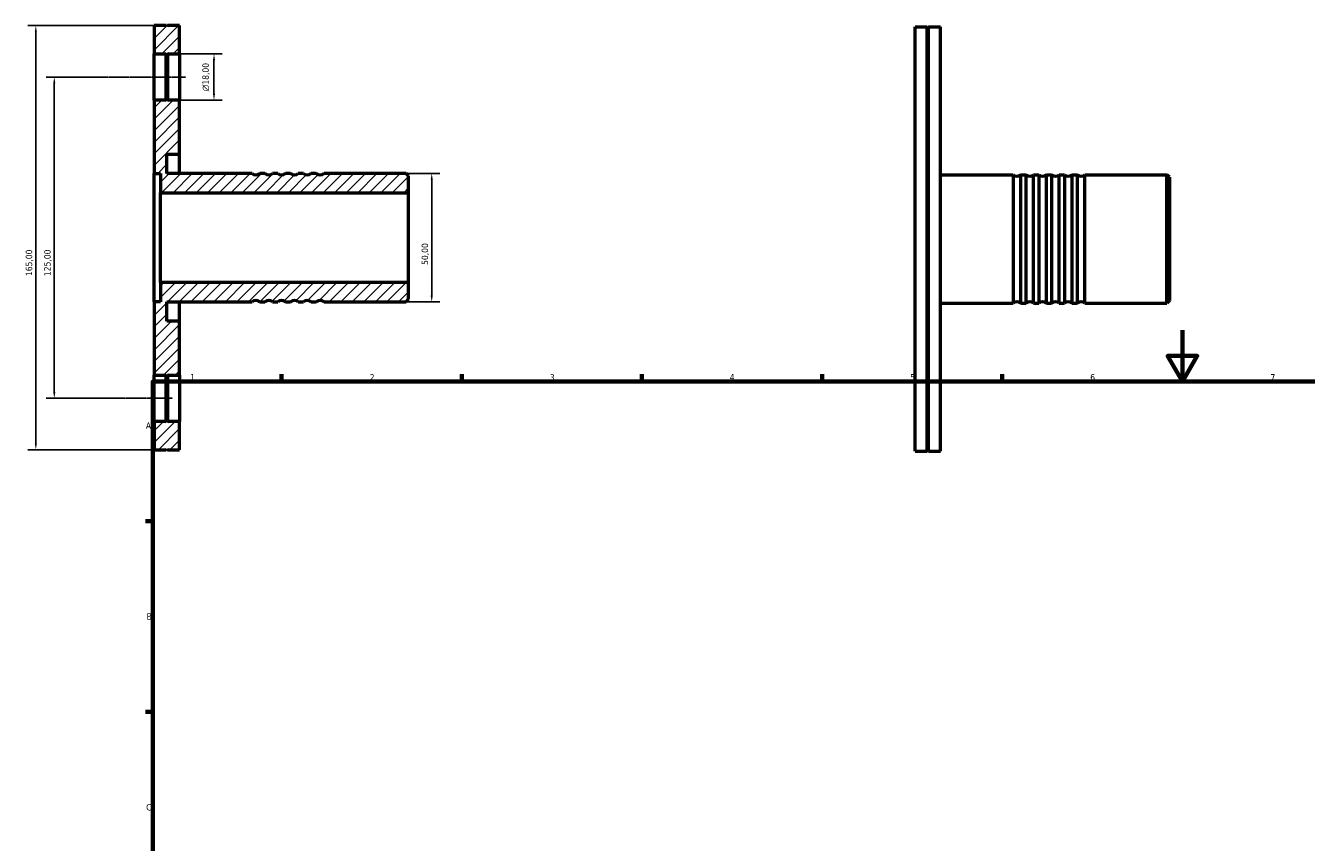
# Model space of a CAD drawing. Header units: millimetres. Extents: x -29 to 933, y -65 to 822.
# Tile 2 of 3: x -29 to 469, y 395 to 712. Entities that reach past the tile are written whole.
import ezdxf

# ---------------------------------------------------------------- set-up
doc = ezdxf.new("R2010")
doc.units = ezdxf.units.MM
doc.linetypes.add('CHAIN', pattern=[0.7087, 0.4724, -0.0591, 0.1181, -0.0591])
for name, color, linetype, lineweight in [('Border (ISO)', 7, 'Continuous', 70), ('Centerline (ISO)', 7, 'Continuous', 25), ('Dimension (ISO)', 7, 'Continuous', 25), ('Hatch (ISO)', 7, 'Continuous', 18), ('Visible (ISO)', 7, 'Continuous', 50)]:
    doc.layers.add(name, color=color, linetype=linetype, lineweight=lineweight)
doc.styles.add('Note Text (ISO)', font='tahoma.ttf')
doc.dimstyles.new('Default (ISO)', dxfattribs={"dimtxt": 2.5, "dimasz": 2.5, "dimexe": 3.175, "dimexo": 0, "dimgap": 0.762, "dimtad": 1, "dimrnd": 1e-08, "dimzin": 0, "dimtxsty": 'Note Text (ISO)', "dimcen": 0.09, "dimdle": 10, "dimclrd": 256, "dimclre": 256, "dimclrt": 256, "dimazin": 0, "dimtfac": 1.40208, "dimtmove": 0, "dimatfit": 3, "dimfxl": 1, "dimtolj": 1, "dimtzin": 0, "dimlwd": -1, "dimlwe": -1, "dimarcsym": 0})

# ---------------------------------------------------------------- blocks, each defined once
blk = doc.blocks.new('Borders Default Border')
at = {"layer": 'Border (ISO)'}
for p, q in [((70.08, 574), (70.08, 576.9)), ((140.17, 574), (140.17, 576.9)), ((210.25, 574), (210.25, 576.9)), ((280.33, 574), (280.33, 576.9)), ((350.42, 574), (350.42, 576.9)), ((20, 519.75), (17.1, 519.75)), ((20, 445.5), (17.1, 445.5))]:
    blk.add_line(p, q, dxfattribs=at)
at = {"layer": 'Border (ISO)', "flags": 128}
for points in [[(420.5, 594), (420.5, 574), (414.73, 584), (426.27, 584), (420.5, 574)], [(20, 20), (20, 574), (821, 574), (821, 20), (20, 20)]]:
    blk.add_lwpolyline(points, dxfattribs=at)
at = {"layer": 'Border (ISO)', "color": 232, "true_color": 0xca0064, "char_height": 2.5, "attachment_point": 7, "style": 'Note Text (ISO)'}
for s, insert in [('1', (34.48, 574.4)), ('2', (104.37, 574.4)), ('3', (174.43, 574.35)), ('4', (244.42, 574.4)), ('5', (314.64, 574.35)), ('6', (384.66, 574.35)), ('7', (454.77, 574.4)), ('A', (17.29, 555.62)), ('B', (17.59, 481.38)), ('C', (17.43, 407.08))]:
    blk.add_mtext(s, dxfattribs=dict(at, insert=insert))
blk = doc.blocks.new('*D7')
at = {"layer": 'Defpoints', "color": 0, "transparency": 16777216}
for p in [(2.27, 692.5), (-18.32, 567.5), (4.93, 567.5)]:
    blk.add_point(p, dxfattribs=at)
at = {"layer": 'Dimension (ISO)', "transparency": 16777216}
for p, q in [((2.27, 692.5), (-21.5, 692.5)), ((-18.32, 690), (-18.32, 570)), ((4.93, 567.5), (-21.5, 567.5))]:
    blk.add_line(p, q, dxfattribs=at)
for points in [[(-18.74, 690), (-17.9, 690), (-18.32, 692.5)], [(-18.74, 570), (-17.9, 570), (-18.32, 567.5)]]:
    blk.add_solid(points, dxfattribs=at)
at = {"layer": 'Dimension (ISO)', "color": 232, "true_color": 0xca0064, "transparency": 16777216, "insert": (-22.26, 615.05), "char_height": 2.5, "attachment_point": 1, "rotation": 90, "style": 'Note Text (ISO)'}
blk.add_mtext('\\A1;125,00', dxfattribs=at)
blk = doc.blocks.new('*D8')
at = {"layer": 'Defpoints', "color": 0, "transparency": 16777216}
for p in [(20.5, 712.5), (-25.5, 547.5), (20.5, 547.5)]:
    blk.add_point(p, dxfattribs=at)
at = {"layer": 'Dimension (ISO)', "transparency": 16777216}
for p, q in [((20.5, 712.5), (-28.67, 712.5)), ((-25.5, 710), (-25.5, 550)), ((20.5, 547.5), (-28.67, 547.5))]:
    blk.add_line(p, q, dxfattribs=at)
for points in [[(-25.92, 710), (-25.08, 710), (-25.5, 712.5)], [(-25.92, 550), (-25.08, 550), (-25.5, 547.5)]]:
    blk.add_solid(points, dxfattribs=at)
at = {"layer": 'Dimension (ISO)', "color": 232, "true_color": 0xca0064, "transparency": 16777216, "insert": (-29.43, 615.05), "char_height": 2.5, "attachment_point": 1, "rotation": 90, "style": 'Note Text (ISO)'}
blk.add_mtext('\\A1;165,00', dxfattribs=at)
blk = doc.blocks.new('*D9')
at = {"layer": 'Defpoints', "color": 0, "transparency": 16777216}
for p in [(118.5, 655), (118.5, 605), (128.5, 605)]:
    blk.add_point(p, dxfattribs=at)
at = {"layer": 'Dimension (ISO)', "transparency": 16777216}
for p, q in [((118.5, 655), (131.68, 655)), ((128.5, 652.5), (128.5, 607.5)), ((118.5, 605), (131.68, 605))]:
    blk.add_line(p, q, dxfattribs=at)
for points in [[(128.08, 652.5), (128.92, 652.5), (128.5, 655)], [(128.08, 607.5), (128.92, 607.5), (128.5, 605)]]:
    blk.add_solid(points, dxfattribs=at)
at = {"layer": 'Dimension (ISO)', "color": 232, "true_color": 0xca0064, "transparency": 16777216, "insert": (124.57, 619.4), "char_height": 2.5, "attachment_point": 1, "rotation": 90, "style": 'Note Text (ISO)'}
blk.add_mtext('\\A1;50,00', dxfattribs=at)
blk = doc.blocks.new('*D10')
at = {"layer": 'Defpoints', "color": 0, "transparency": 16777216}
for p in [(30.4, 701.5), (43.8, 701.5), (30.4, 683.5)]:
    blk.add_point(p, dxfattribs=at)
at = {"layer": 'Dimension (ISO)', "transparency": 16777216}
for p, q in [((30.4, 701.5), (46.98, 701.5)), ((43.8, 686), (43.8, 699)), ((30.4, 683.5), (46.98, 683.5))]:
    blk.add_line(p, q, dxfattribs=at)
for points in [[(43.39, 699), (44.22, 699), (43.8, 701.5)], [(43.39, 686), (44.22, 686), (43.8, 683.5)]]:
    blk.add_solid(points, dxfattribs=at)
at = {"layer": 'Dimension (ISO)', "color": 232, "true_color": 0xca0064, "transparency": 16777216, "insert": (39.28, 686.94), "char_height": 2.5, "attachment_point": 1, "rotation": 90, "style": 'Note Text (ISO)'}
blk.add_mtext('\\A1;\\fAIGDT|b0|i0;\\H2.5000;\\ln\\fTahoma|b0|i0;\\H2.5000;18,00', dxfattribs=at)

msp = doc.modelspace()

# ---------------------------------------------------------------- hatches: boundary and pattern name
at = {"layer": 'Hatch (ISO)'}
h = msp.add_hatch(dxfattribs=at)
h.set_pattern_fill('ANSI31', color=256, scale=25.4, style=0)
h.set_pattern_definition([(45, (0, 0), (-2.245064, 2.245064), [])])
h.paths.add_polyline_path([(25.75, 558.5), (25.45, 558.2), (25.15, 558.5), (20.5, 558.5), (20.5, 547.5), (25.15, 547.5), (25.45, 547.8), (25.75, 547.5), (30.4, 547.5), (30.4, 558.5)])
edge = h.paths.add_edge_path()
edge.add_line((25.45, 576.8), (25.75, 576.5))
edge.add_line((25.75, 576.5), (30.4, 576.5))
edge.add_line((30.4, 576.5), (30.4, 597.5))
edge.add_line((30.4, 597.5), (25.45, 597.5))
edge.add_line((25.45, 597.5), (25.45, 605))
edge.add_line((25.45, 605), (58.6, 605))
edge.add_ellipse((60.1, 603), major_axis=(-1.5, 2), ratio=1, start_angle=286.2602, end_angle=360, ccw=False)
edge.add_line((61.6, 605), (63.6, 605))
edge.add_ellipse((65.1, 603), major_axis=(-1.5, 2), ratio=1, start_angle=286.2602, end_angle=360, ccw=False)
edge.add_line((66.6, 605), (68.6, 605))
edge.add_ellipse((70.1, 603), major_axis=(-1.5, 2), ratio=1, start_angle=286.2602, end_angle=360, ccw=False)
edge.add_line((71.6, 605), (73.6, 605))
edge.add_ellipse((75.1, 603), major_axis=(-1.5, 2), ratio=1, start_angle=286.2602, end_angle=360, ccw=False)
edge.add_line((76.6, 605), (78.6, 605))
edge.add_ellipse((80.1, 603), major_axis=(-1.5, 2), ratio=1, start_angle=286.2602, end_angle=360, ccw=False)
edge.add_line((81.6, 605), (83.6, 605))
edge.add_ellipse((85.1, 603), major_axis=(-1.5, 2), ratio=1, start_angle=286.2602, end_angle=360, ccw=False)
edge.add_line((86.6, 605), (118.5, 605))
edge.add_line((118.5, 605), (119.5, 606))
edge.add_line((119.5, 606), (119.5, 612.5))
edge.add_line((119.5, 612.5), (22.975, 612.5))
edge.add_line((22.975, 612.5), (22.975, 605))
edge.add_line((22.975, 605), (20.5, 605))
edge.add_line((20.5, 605), (20.5, 576.5))
edge.add_line((20.5, 576.5), (25.15, 576.5))
edge.add_line((25.15, 576.5), (25.45, 576.8))
h.paths.add_polyline_path([(25.45, 701.8), (25.75, 701.5), (30.4, 701.5), (30.4, 712.5), (25.75, 712.5), (25.45, 712.2), (25.15, 712.5), (20.5, 712.5), (20.5, 701.5), (25.15, 701.5)])
edge = h.paths.add_edge_path()
edge.add_line((25.75, 683.5), (25.45, 683.2))
edge.add_line((25.45, 683.2), (25.15, 683.5))
edge.add_line((25.15, 683.5), (20.5, 683.5))
edge.add_line((20.5, 683.5), (20.5, 655))
edge.add_line((20.5, 655), (22.975, 655))
edge.add_line((22.975, 655), (22.975, 647.5))
edge.add_line((22.975, 647.5), (119.5, 647.5))
edge.add_line((119.5, 647.5), (119.5, 654))
edge.add_line((119.5, 654), (118.5, 655))
edge.add_line((118.5, 655), (86.6, 655))
edge.add_ellipse((85.1, 657), major_axis=(1.5, -2), ratio=1, start_angle=286.2602, end_angle=360, ccw=False)
edge.add_line((83.6, 655), (81.6, 655))
edge.add_ellipse((80.1, 657), major_axis=(1.5, -2), ratio=1, start_angle=286.2602, end_angle=360, ccw=False)
edge.add_line((78.6, 655), (76.6, 655))
edge.add_ellipse((75.1, 657), major_axis=(1.5, -2), ratio=1, start_angle=286.2602, end_angle=360, ccw=False)
edge.add_line((73.6, 655), (71.6, 655))
edge.add_ellipse((70.1, 657), major_axis=(1.5, -2), ratio=1, start_angle=286.2602, end_angle=360, ccw=False)
edge.add_line((68.6, 655), (66.6, 655))
edge.add_ellipse((65.1, 657), major_axis=(1.5, -2), ratio=1, start_angle=286.2602, end_angle=360, ccw=False)
edge.add_line((63.6, 655), (61.6, 655))
edge.add_ellipse((60.1, 657), major_axis=(1.5, -2), ratio=1, start_angle=286.2602, end_angle=360, ccw=False)
edge.add_line((58.6, 655), (25.45, 655))
edge.add_line((25.45, 655), (25.45, 662.5))
edge.add_line((25.45, 662.5), (30.4, 662.5))
edge.add_line((30.4, 662.5), (30.4, 683.5))
edge.add_line((30.4, 683.5), (25.75, 683.5))

# ---------------------------------------------------------------- linework, layer by layer
at = {"layer": 'Centerline (ISO)', "linetype": 'CHAIN'}
for p, q in [((2.265, 692.5), (32.9, 692.5)), ((4.929, 567.5), (27.65, 567.5))]:
    msp.add_line(p, q, dxfattribs=at)
at = {"layer": 'Visible (ISO)'}
for p, q in [((25.15, 712.5), (20.5, 712.5)), ((20.5, 712.5), (20.5, 701.5)), ((25.45, 712.2), (25.15, 712.5)), ((25.75, 712.5), (25.45, 712.2)), ((30.4, 712.5), (25.75, 712.5)), ((30.4, 701.5), (30.4, 712.5)), ((316.531, 546.982), (316.531, 711.982)), ((316.531, 711.982), (321.181, 711.982)), ((321.181, 546.982), (321.181, 711.982)), ((321.481, 711.682), (321.181, 711.982)), ((321.481, 711.682), (321.781, 711.982)), ((321.481, 547.282), (321.481, 711.682)), ((321.781, 546.982), (321.781, 711.982)), ((321.781, 711.982), (326.431, 711.982)), ((326.431, 546.982), (326.431, 711.982)), ((20.5, 701.5), (25.15, 701.5)), ((20.5, 683.5), (20.5, 701.5)), ((25.15, 701.5), (25.45, 701.8)), ((25.15, 683.5), (25.15, 701.5)), ((25.45, 701.8), (25.75, 701.5)), ((25.45, 701.8), (25.45, 683.2)), ((25.75, 701.5), (30.4, 701.5)), ((25.75, 701.5), (25.75, 683.5)), ((30.4, 701.5), (30.4, 683.5)), ((25.15, 683.5), (20.5, 683.5)), ((20.5, 683.5), (20.5, 655)), ((25.45, 683.2), (25.15, 683.5)), ((25.75, 683.5), (25.45, 683.2)), ((30.4, 683.5), (25.75, 683.5)), ((30.4, 662.5), (30.4, 683.5)), ((25.45, 655), (25.45, 662.5)), ((25.45, 662.5), (30.4, 662.5)), ((30.4, 655), (30.4, 662.5)), ((20.5, 655), (22.975, 655)), ((20.5, 605), (20.5, 655)), ((22.975, 655), (22.975, 647.5)), ((58.6, 655), (25.45, 655)), ((63.6, 655), (61.6, 655)), ((68.6, 655), (66.6, 655)), ((73.6, 655), (71.6, 655)), ((78.6, 655), (76.6, 655)), ((83.6, 655), (81.6, 655)), ((118.5, 655), (86.6, 655)), ((119.5, 654), (118.5, 655)), ((119.5, 647.5), (119.5, 654)), ((326.431, 654.482), (354.631, 654.482)), ((354.631, 654.482), (354.631, 604.482)), ((357.631, 604.482), (357.631, 654.482)), ((357.631, 654.482), (359.631, 654.482)), ((359.631, 654.482), (359.631, 604.482)), ((362.631, 604.482), (362.631, 654.482)), ((362.631, 654.482), (364.631, 654.482)), ((364.631, 654.482), (364.631, 604.482)), ((367.631, 604.482), (367.631, 654.482)), ((367.631, 654.482), (369.631, 654.482)), ((369.631, 654.482), (369.631, 604.482)), ((372.631, 604.482), (372.631, 654.482)), ((372.631, 654.482), (374.631, 654.482)), ((374.631, 654.482), (374.631, 604.482)), ((377.631, 604.482), (377.631, 654.482)), ((377.631, 654.482), (379.631, 654.482)), ((379.631, 654.482), (379.631, 604.482)), ((382.631, 604.482), (382.631, 654.482)), ((382.631, 654.482), (414.531, 654.482)), ((414.531, 604.482), (414.531, 654.482)), ((415.531, 653.482), (414.531, 654.482)), ((415.531, 653.482), (415.531, 605.482)), ((22.975, 647.5), (119.5, 647.5)), ((22.975, 612.5), (22.975, 647.5)), ((119.5, 612.5), (119.5, 647.5)), ((119.5, 612.5), (22.975, 612.5)), ((22.975, 612.5), (22.975, 605)), ((119.5, 606), (119.5, 612.5)), ((22.975, 605), (20.5, 605)), ((20.5, 605), (20.5, 576.5)), ((25.45, 597.5), (25.45, 605)), ((25.45, 605), (58.6, 605)), ((30.4, 597.5), (30.4, 605)), ((61.6, 605), (63.6, 605)), ((66.6, 605), (68.6, 605)), ((71.6, 605), (73.6, 605)), ((76.6, 605), (78.6, 605)), ((81.6, 605), (83.6, 605)), ((86.6, 605), (118.5, 605)), ((118.5, 605), (119.5, 606)), ((326.431, 604.482), (354.631, 604.482)), ((357.631, 604.482), (359.631, 604.482)), ((362.631, 604.482), (364.631, 604.482)), ((367.631, 604.482), (369.631, 604.482)), ((372.631, 604.482), (374.631, 604.482)), ((377.631, 604.482), (379.631, 604.482)), ((382.631, 604.482), (414.531, 604.482)), ((415.531, 605.482), (414.531, 604.482)), ((30.4, 597.5), (25.45, 597.5)), ((30.4, 576.5), (30.4, 597.5)), ((20.5, 576.5), (25.15, 576.5)), ((20.5, 558.5), (20.5, 576.5)), ((25.15, 576.5), (25.45, 576.8)), ((25.15, 558.5), (25.15, 576.5)), ((25.45, 576.8), (25.75, 576.5)), ((25.45, 576.8), (25.45, 558.2)), ((25.75, 576.5), (30.4, 576.5)), ((25.75, 576.5), (25.75, 558.5)), ((30.4, 576.5), (30.4, 558.5)), ((25.15, 558.5), (20.5, 558.5)), ((20.5, 558.5), (20.5, 547.5)), ((25.45, 558.2), (25.15, 558.5)), ((25.75, 558.5), (25.45, 558.2)), ((30.4, 558.5), (25.75, 558.5)), ((30.4, 547.5), (30.4, 558.5)), ((20.5, 547.5), (25.15, 547.5)), ((25.15, 547.5), (25.45, 547.8)), ((25.45, 547.8), (25.75, 547.5)), ((25.75, 547.5), (30.4, 547.5)), ((316.531, 546.982), (321.181, 546.982)), ((321.481, 547.282), (321.181, 546.982)), ((321.481, 547.282), (321.781, 546.982)), ((321.781, 546.982), (326.431, 546.982))]:
    msp.add_line(p, q, dxfattribs=at)
for centre, start, end in [((60.1, 657), 233.1301, 306.8699), ((65.1, 657), 233.1301, 306.8699), ((70.1, 657), 233.1301, 306.8699), ((75.1, 657), 233.1301, 306.8699), ((80.1, 657), 233.1301, 306.8699), ((85.1, 657), 233.1301, 306.8699), ((356.131, 656.482), 233.1301, 306.8699), ((361.131, 656.482), 233.1301, 306.8699), ((366.131, 656.482), 233.1301, 306.8699), ((371.131, 656.482), 233.1301, 306.8699), ((376.131, 656.482), 233.1301, 306.8699), ((381.131, 656.482), 233.1301, 306.8699), ((60.1, 603), 53.1301, 126.8699), ((65.1, 603), 53.1301, 126.8699), ((70.1, 603), 53.1301, 126.8699), ((75.1, 603), 53.1301, 126.8699), ((80.1, 603), 53.1301, 126.8699), ((85.1, 603), 53.1301, 126.8699), ((356.131, 602.482), 53.1301, 126.8699), ((361.131, 602.482), 53.1301, 126.8699), ((366.131, 602.482), 53.1301, 126.8699), ((371.131, 602.482), 53.1301, 126.8699), ((376.131, 602.482), 53.1301, 126.8699), ((381.131, 602.482), 53.1301, 126.8699)]:
    msp.add_arc(centre, 2.5, start, end, dxfattribs=at)

# ---------------------------------------------------------------- block references
msp.add_blockref('Borders Default Border', (0, 0))

# ---------------------------------------------------------------- dimensions: what is measured, and where the dimension line sits
at = {"layer": 'Dimension (ISO)'}
for base, p1, p2, angle, picture, middle in [((-25.5, 547.5), (20.5, 712.5), (20.5, 547.5), 90, '*D8', (-25.5, 620)), ((-18.321, 567.5), (2.265, 692.5), (4.929, 567.5), 270, '*D7', (-18.321, 620)), ((128.5, 605), (118.5, 655), (118.5, 605), 90, '*D9', (128.5, 623.5))]:
    dim = msp.add_linear_dim(base=base, p1=p1, p2=p2, angle=angle, dimstyle='Default (ISO)', override={"dimdec": 2, "dimtp": 0, "dimtm": 0, "dimtdec": 2, "dimtofl": 0, "dimatfit": 1}, dxfattribs=at)
    dim.commit()
    dim.dimension.update_dxf_attribs({"geometry": picture, "text_midpoint": middle, "dimtype": 160})
dim = msp.add_linear_dim(base=(43.803, 701.5), p1=(30.4, 683.5), p2=(30.4, 701.5), angle=90, text='\\fAIGDT|b0|i0;\\H2.5000;\\ln\\fTahoma|b0|i0;\\H2.5000;<>', dimstyle='Default (ISO)', override={"dimdec": 2, "dimtp": 0, "dimtm": 0, "dimtdec": 2, "dimtofl": 0, "dimatfit": 1}, dxfattribs=at)
dim.commit()
dim.dimension.update_dxf_attribs({"geometry": '*D10', "text_midpoint": (43.803, 692.5), "dimtype": 160})

doc.saveas('drawing.dxf')
